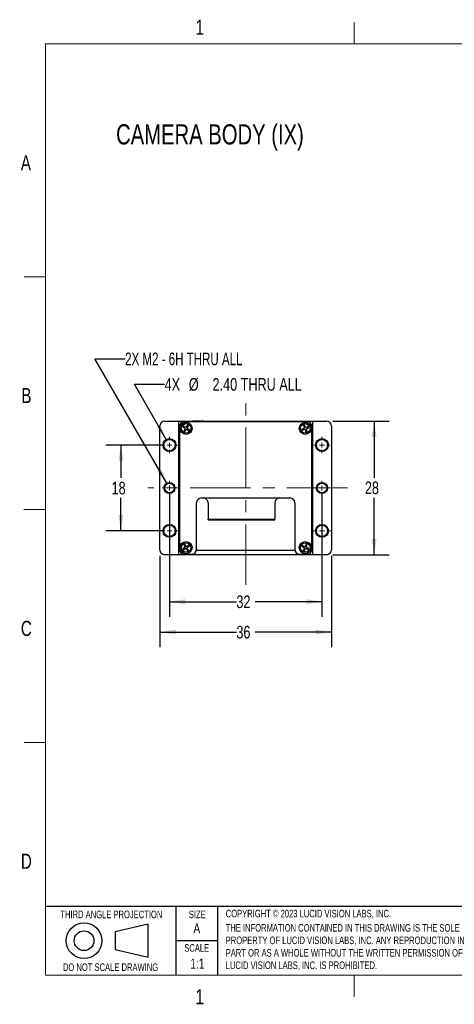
# Paper-space layout 'IX body' of a CAD drawing. Header units: millimetres. Extents: x 5 to 274, y 4 to 211.
# Tile 1 of 21: x 5 to 96, y 4 to 211. Entities that reach past the tile are written whole.
import ezdxf

# ---------------------------------------------------------------- set-up
doc = ezdxf.new("R2010")
doc.units = ezdxf.units.MM
doc.linetypes.add('CENTERX2', pattern=[20.32, 12.7, -2.54, 2.54, -2.54])
doc.layers.add('DIMENSIONS', color=8, linetype='Continuous')
doc.layers.add('FORMAT', color=7, linetype='Continuous')
doc.styles.add('SLDTEXTSTYLE0', font='TXT', dxfattribs={"width": 0.75})
doc.styles.add('SLDTEXTSTYLE4', font='TXT', dxfattribs={"width": 0.684211})
doc.dimstyles.new('SLDDIMSTYLE1', dxfattribs={"dimtxt": 2.645833, "dimasz": 3.302, "dimexe": 0, "dimexo": 0.0625, "dimgap": 0.661458, "dimtad": 0, "dimtih": 1, "dimtoh": 1, "dimdec": 0, "dimrnd": 1e-09, "dimzin": 12, "dimdsep": 46, "dimtxsty": 'SLDTEXTSTYLE0', "dimsah": 1, "dimcen": 0.09, "dimadec": 0, "dimazin": 3, "dimtfac": 1, "dimtdec": 0, "dimtofl": 0, "dimtmove": 0, "dimatfit": 3, "dimfxl": 0, "dimfrac": 2, "dimtolj": 1, "dimtzin": 12, "dimarcsym": 0})
doc.dimstyles.new('SLDDIMSTYLE7', dxfattribs={"dimtxt": 2.645833, "dimasz": 3.302, "dimexe": 0, "dimexo": 0.0625, "dimgap": 0.661458, "dimtad": 0, "dimtih": 1, "dimtoh": 1, "dimrnd": 1e-09, "dimzin": 4, "dimdsep": 46, "dimtxsty": 'SLDTEXTSTYLE0', "dimsah": 1, "dimcen": 0, "dimadec": 0, "dimazin": 1, "dimtfac": 1, "dimtofl": 0, "dimtmove": 0, "dimatfit": 3, "dimfxl": 0, "dimfrac": 2, "dimtolj": 1, "dimtzin": 12, "dimarcsym": 0})

# ---------------------------------------------------------------- blocks, each defined once
blk = doc.blocks.new('SW_NOTE_0_11')
at = {"layer": 'FORMAT', "color": 0, "char_height": 1.5875, "attachment_point": 1, "style": 'SLDTEXTSTYLE0'}
for s, insert in [('THE INFORMATION CONTAINED IN THIS DRAWING IS THE SOLE', (0, 2.05)), ('PROPERTY OF LUCID VISION LABS, INC. ANY REPRODUCTION IN', (0, -0.57)), ('PART OR AS A WHOLE WITHOUT THE WRITTEN PERMISSION OF', (0, -3.19)), ('LUCID VISION LABS, INC. IS PROHIBITED.', (0, -5.8))]:
    blk.add_mtext(s, dxfattribs=dict(at, insert=insert))
blk = doc.blocks.new('_D_35')
at = {"layer": 'DIMENSIONS'}
for p, q in [((34.93, 121.47), (22.83, 121.47)), ((26.01, 121.47), (26.01, 114.57)), ((26.01, 103.47), (26.01, 110.37)), ((34.93, 103.47), (22.83, 103.47))]:
    blk.add_line(p, q, dxfattribs=at)
for points in [[(26.01, 121.47), (25.5, 118.17), (26.52, 118.17)], [(26.01, 103.47), (26.52, 106.77), (25.5, 106.77)]]:
    blk.add_solid(points, dxfattribs=at)
at = {"layer": 'DIMENSIONS', "insert": (24.05, 113.78), "char_height": 2.646, "attachment_point": 1, "style": 'SLDTEXTSTYLE0'}
blk.add_mtext('18', dxfattribs=at)
blk = doc.blocks.new('_D_36')
at = {"layer": 'DIMENSIONS'}
for p, q in [((36.2, 111.2), (36.2, 85.42)), ((68.2, 111.2), (68.2, 85.42)), ((36.2, 88.6), (50.24, 88.6)), ((68.2, 88.6), (54.15, 88.6))]:
    blk.add_line(p, q, dxfattribs=at)
for points in [[(36.2, 88.6), (39.5, 88.09), (39.5, 89.11)], [(68.2, 88.6), (64.9, 89.11), (64.9, 88.09)]]:
    blk.add_solid(points, dxfattribs=at)
at = {"layer": 'DIMENSIONS', "insert": (50.24, 89.91), "char_height": 2.646, "attachment_point": 1, "style": 'SLDTEXTSTYLE0'}
blk.add_mtext('32', dxfattribs=at)
blk = doc.blocks.new('_D_37')
at = {"layer": 'DIMENSIONS'}
for p, q in [((70.47, 126.47), (82.33, 126.47)), ((79.15, 126.47), (79.15, 114.61)), ((79.15, 98.47), (79.15, 110.41)), ((70.47, 98.47), (82.33, 98.47))]:
    blk.add_line(p, q, dxfattribs=at)
for points in [[(79.15, 126.47), (78.64, 123.17), (79.66, 123.17)], [(79.15, 98.47), (79.66, 101.77), (78.64, 101.77)]]:
    blk.add_solid(points, dxfattribs=at)
at = {"layer": 'DIMENSIONS', "insert": (77.2, 113.82), "char_height": 2.646, "attachment_point": 1, "style": 'SLDTEXTSTYLE0'}
blk.add_mtext('28', dxfattribs=at)
blk = doc.blocks.new('_D_38')
at = {"layer": 'DIMENSIONS'}
for p, q in [((34.2, 98.2), (34.2, 79.05)), ((70.2, 98.2), (70.2, 79.05)), ((34.2, 82.23), (50.24, 82.23)), ((70.2, 82.23), (54.15, 82.23))]:
    blk.add_line(p, q, dxfattribs=at)
for points in [[(34.2, 82.23), (37.5, 81.72), (37.5, 82.73)], [(70.2, 82.23), (66.9, 82.73), (66.9, 81.72)]]:
    blk.add_solid(points, dxfattribs=at)
at = {"layer": 'DIMENSIONS', "insert": (50.24, 83.53), "char_height": 2.646, "attachment_point": 1, "style": 'SLDTEXTSTYLE0'}
blk.add_mtext('36', dxfattribs=at)
blk = doc.blocks.new('SW_RADIAL_DIMENSION_1')
at = {"layer": 'DIMENSIONS', "color": 0}
for p, q in [((8.8, -24.14), (-6.35, 2.1)), ((-6.35, 2.1), (0, 2.1))]:
    blk.add_line(p, q, dxfattribs=at)
blk.add_solid([(8.8, -24.14), (7.59, -21.02), (6.71, -21.53)], dxfattribs=at)
at = {"layer": 'DIMENSIONS', "color": 0, "insert": (0, 3.41), "char_height": 2.6458, "attachment_point": 1, "style": 'SLDTEXTSTYLE4'}
blk.add_mtext('2X M2 - 6H THRU ALL', dxfattribs=at)
blk = doc.blocks.new('_D_39')
at = {"layer": 'DIMENSIONS'}
for p, q in [((35.52, 122.64), (28.83, 134.23)), ((28.83, 134.23), (35.18, 134.23))]:
    blk.add_line(p, q, dxfattribs=at)
blk.add_solid([(35.52, 122.64), (34.31, 125.75), (33.43, 125.25)], dxfattribs=at)
at = {"layer": 'DIMENSIONS', "attachment_point": 1, "style": 'SLDTEXTSTYLE0'}
for s, insert, char_height in [('4X', (35.18, 135.54), 2.646), ('%%c', (40.26, 135.54), 2.646), ('2.40 THRU ALL', (45.24, 135.54), 2.6458)]:
    blk.add_mtext(s, dxfattribs=dict(at, insert=insert, char_height=char_height))
blk = doc.blocks.new('SW_CENTERMARKSYMBOL_24')
at = {"color": 0, "linetype": 'Continuous', "lineweight": 18}
for p, q in [((-1, 0), (-1.7, 0)), ((0, 0), (-0.5, 0)), ((0, 1), (0, 1.7)), ((0, 0), (0, 0.5)), ((0, 0), (0, -0.5)), ((0, 0), (0.5, 0)), ((1, 0), (1.7, 0)), ((0, -1), (0, -1.7))]:
    blk.add_line(p, q, dxfattribs=at)
blk = doc.blocks.new('SW_CENTERMARKSYMBOL_25')
at = {"color": 0, "linetype": 'Continuous', "lineweight": 18}
for p, q in [((-1, 0), (-1.5, 0)), ((0, 0), (-0.5, 0)), ((0, 1), (0, 1.5)), ((0, 0), (0, 0.5)), ((0, 0), (0, -0.5)), ((0, 0), (0.5, 0)), ((1, 0), (1.5, 0)), ((0, -1), (0, -1.5))]:
    blk.add_line(p, q, dxfattribs=at)
blk = doc.blocks.new('SW_CENTERMARKSYMBOL_26')
at = {"color": 0, "linetype": 'Continuous', "lineweight": 18}
for p, q in [((-1, 0), (-1.85, 0)), ((0, 0), (-0.5, 0)), ((0, 1), (0, 1.85)), ((0, 0), (0, 0.5)), ((0, 0), (0, -0.5)), ((0, 0), (0.5, 0)), ((1, 0), (1.85, 0)), ((0, -1), (0, -1.85))]:
    blk.add_line(p, q, dxfattribs=at)
blk = doc.blocks.new('SW_CENTERMARKSYMBOL_27')
at = {"color": 0, "linetype": 'Continuous', "lineweight": 18}
for p, q in [((-1, 0), (-1.7, 0)), ((0, 0), (-0.5, 0)), ((0, 1), (0, 1.7)), ((0, 0), (0, 0.5)), ((0, 0), (0, -0.5)), ((0, 0), (0.5, 0)), ((1, 0), (1.7, 0)), ((0, -1), (0, -1.7))]:
    blk.add_line(p, q, dxfattribs=at)
blk = doc.blocks.new('SW_CENTERMARKSYMBOL_28')
at = {"color": 0, "linetype": 'Continuous', "lineweight": 18}
for p, q in [((-1, 0), (-1.5, 0)), ((0, 0), (-0.5, 0)), ((0, 1), (0, 1.5)), ((0, 0), (0, 0.5)), ((0, 0), (0, -0.5)), ((0, 0), (0.5, 0)), ((1, 0), (1.5, 0)), ((0, -1), (0, -1.5))]:
    blk.add_line(p, q, dxfattribs=at)
blk = doc.blocks.new('SW_CENTERMARKSYMBOL_29')
at = {"color": 0, "linetype": 'Continuous', "lineweight": 18}
for p, q in [((-1, 0), (-1.7, 0)), ((0, 0), (-0.5, 0)), ((0, 1), (0, 1.7)), ((0, 0), (0, 0.5)), ((0, 0), (0, -0.5)), ((0, 0), (0.5, 0)), ((1, 0), (1.7, 0)), ((0, -1), (0, -1.7))]:
    blk.add_line(p, q, dxfattribs=at)

psp = doc.layouts.new('IX body')

# ---------------------------------------------------------------- linework, layer by layer
at = {"color": 7, "linetype": 'CENTERX2', "lineweight": 18}
for p, q in [((52.1973333, 92.1218718), (52.1973333, 132.8218718)), ((73.5473333, 112.4718718), (31.6626539, 112.4718718))]:
    psp.add_line(p, q, dxfattribs=at)
at = {"color": 7, "linetype": 'Continuous', "lineweight": 25}
for p, q in [((35.1973333, 126.4718718), (38.0973333, 126.4718718)), ((38.0973333, 126.4718718), (38.0973333, 98.4718718)), ((38.0973333, 126.4718718), (41.0973333, 126.4718718)), ((65.0973333, 126.3718718), (39.2973333, 126.3718718)), ((41.0973333, 126.3718718), (41.0973333, 126.4718718)), ((43.3973333, 126.4718718), (41.0973333, 126.4718718)), ((43.3973333, 126.4718718), (60.9973333, 126.4718718)), ((43.3973333, 126.4718718), (43.4973333, 126.3718718)), ((60.9973333, 126.4718718), (60.8973333, 126.3718718)), ((60.9973333, 126.4718718), (66.2973333, 126.4718718)), ((66.2973333, 98.4718718), (66.2973333, 126.4718718)), ((66.2973333, 126.4718718), (69.1973333, 126.4718718)), ((34.1973333, 99.4718718), (34.1973333, 125.4718718)), ((38.2973333, 125.3718718), (38.2973333, 99.5718718)), ((39.130184, 125.4782972), (38.9965947, 125.2669825)), ((38.9965947, 125.2669825), (39.5248813, 124.9330092)), ((39.6584707, 125.1443238), (39.130184, 125.4782972)), ((39.5248813, 124.9330092), (39.1909079, 124.4047225)), ((39.1909079, 124.4047225), (39.4022226, 124.2711332)), ((39.3414987, 125.3447079), (39.2079093, 125.1333932)), ((39.3244973, 124.6160372), (39.535812, 124.4824478)), ((39.4022226, 124.2711332), (39.736196, 124.7994198)), ((39.992444, 125.6726105), (39.6584707, 125.1443238)), ((39.736196, 124.7994198), (40.2644826, 124.4654465)), ((40.0701693, 125.3277065), (39.8588547, 125.4612958)), ((39.8697853, 125.0107345), (40.2037587, 125.5390211)), ((40.398072, 124.6767611), (39.8697853, 125.0107345)), ((40.2037587, 125.5390211), (39.992444, 125.6726105)), ((40.053168, 124.5990358), (40.1867573, 124.8103505)), ((40.2644826, 124.4654465), (40.398072, 124.6767611)), ((64.5376189, 125.0476431), (63.9489044, 124.8377852)), ((63.9489044, 124.8377852), (64.0328476, 124.6022995)), ((64.0328476, 124.6022995), (64.621562, 124.8121574)), ((64.1843902, 124.9217284), (64.2683334, 124.6862426)), ((64.5632467, 125.7203007), (64.327761, 125.6363575)), ((64.327761, 125.6363575), (64.5376189, 125.0476431)), ((64.6471899, 125.4848149), (64.4117041, 125.4008718)), ((64.7731046, 125.1315863), (64.5632467, 125.7203007)), ((64.621562, 124.8121574), (64.8314199, 124.223443)), ((64.7474768, 124.4589287), (64.9829625, 124.5428719)), ((65.361819, 125.3414442), (64.7731046, 125.1315863)), ((64.8314199, 124.223443), (65.0669057, 124.3073861)), ((64.8570478, 124.8961005), (65.4457622, 125.1059584)), ((65.0669057, 124.3073861), (64.8570478, 124.8961005)), ((65.2102764, 125.0220153), (65.1263333, 125.257501)), ((65.4457622, 125.1059584), (65.361819, 125.3414442)), ((66.0973333, 99.5718718), (66.0973333, 125.3718718)), ((70.1973333, 125.4718718), (70.1973333, 99.4718718)), ((42.8973333, 110.3718718), (61.4973333, 110.3718718)), ((41.8973333, 99.5718718), (41.8973333, 109.3718718)), ((44.2973333, 109.3718718), (44.2973333, 105.9333718)), ((58.2973333, 109.3718718), (58.2973333, 105.9333718)), ((62.4973333, 109.3718718), (62.4973333, 99.5718718)), ((44.2973333, 105.8103718), (44.2973333, 105.9333718)), ((44.2973333, 105.9333718), (58.2973333, 105.9333718)), ((44.2973333, 105.8103718), (58.2973333, 105.8103718)), ((58.2973333, 105.8103718), (58.2973333, 105.9333718)), ((39.5276254, 100.0213615), (38.9796315, 99.7208159)), ((38.9796315, 99.7208159), (39.0998497, 99.5016183)), ((39.0998497, 99.5016183), (39.6478437, 99.8021639)), ((39.1988291, 99.8410341), (39.3190473, 99.6218366)), ((39.4462774, 100.6895737), (39.2270798, 100.5693554)), ((39.2270798, 100.5693554), (39.5276254, 100.0213615)), ((39.5664956, 100.4703761), (39.3472981, 100.3501578)), ((39.746823, 100.1415797), (39.4462774, 100.6895737)), ((39.6478437, 99.8021639), (39.9483893, 99.25417)), ((40.2948169, 100.4421253), (39.746823, 100.1415797)), ((39.828171, 99.4733676), (40.0473686, 99.5935858)), ((39.8670412, 99.9223822), (40.4150352, 100.2229278)), ((40.1675868, 99.3743882), (39.8670412, 99.9223822)), ((39.9483893, 99.25417), (40.1675868, 99.3743882)), ((40.1958376, 100.1027095), (40.0756193, 100.3219071)), ((40.4150352, 100.2229278), (40.2948169, 100.4421253)), ((62.5290875, 99.3218718), (41.8655792, 99.3218718)), ((64.057063, 100.3819681), (63.958668, 100.1521455)), ((63.958668, 100.1521455), (64.5332245, 99.906158)), ((64.6316195, 100.1359806), (64.057063, 100.3819681)), ((64.2868856, 100.2835731), (64.1884906, 100.0537505)), ((64.5332245, 99.906158), (64.2872371, 99.3316015)), ((64.2872371, 99.3316015), (64.5170597, 99.2332065)), ((64.385632, 99.5614241), (64.6154546, 99.4630291)), ((64.5170597, 99.2332065), (64.7630471, 99.807763)), ((64.877607, 100.7105371), (64.6316195, 100.1359806)), ((64.7630471, 99.807763), (65.3376036, 99.5617756)), ((65.0090346, 100.3823195), (64.779212, 100.4807145)), ((64.8614421, 100.0375856), (65.1074296, 100.6121421)), ((65.4359986, 99.7915982), (64.8614421, 100.0375856)), ((65.1074296, 100.6121421), (64.877607, 100.7105371)), ((65.107781, 99.6601705), (65.206176, 99.8899931)), ((65.3376036, 99.5617756), (65.4359986, 99.7915982)), ((38.0973333, 98.4718718), (35.1973333, 98.4718718)), ((66.2973333, 98.4718718), (38.0973333, 98.4718718)), ((39.2973333, 98.5718718), (40.8973333, 98.5718718)), ((63.4973333, 98.5718718), (65.0973333, 98.5718718)), ((69.1973333, 98.4718718), (66.2973333, 98.4718718))]:
    psp.add_line(p, q, dxfattribs=at)
for centre, radius in [((39.6973333, 124.9718718), 1.25), ((64.6973333, 124.9718718), 1.25), ((39.6973333, 124.9718718), 1), ((64.6973333, 124.9718718), 1), ((36.1973333, 121.4718718), 1.35), ((36.1973333, 121.4718718), 1.2), ((68.1973333, 121.4718718), 1.35), ((68.1973333, 121.4718718), 1.2), ((36.1973333, 112.4718718), 1.15), ((36.1973333, 112.4718718), 1), ((68.1973333, 112.4718718), 1.15), ((68.1973333, 112.4718718), 1), ((36.1973333, 103.4718718), 1.35), ((36.1973333, 103.4718718), 1.2), ((68.1973333, 103.4718718), 1.35), ((68.1973333, 103.4718718), 1.2), ((39.6973333, 99.9718718), 1.25), ((39.6973333, 99.9718718), 1), ((64.6973333, 99.9718718), 1.25), ((64.6973333, 99.9718718), 1)]:
    psp.add_circle(centre, radius, dxfattribs=at)
for centre, start, end in [((35.1973333, 125.4718718), 90, 180), ((39.2973333, 125.3718718), 90, 180), ((65.0973333, 125.3718718), 0, 90), ((69.1973333, 125.4718718), 0, 90), ((42.8973333, 109.3718718), 90, 180), ((43.2973333, 109.3718718), 0, 90), ((59.2973333, 109.3718718), 90, 180), ((61.4973333, 109.3718718), 0, 90), ((35.1973333, 99.4718718), 180, 270), ((39.2973333, 99.5718718), 180, 270), ((40.8973333, 99.5718718), 270, 0), ((63.4973333, 99.5718718), 180, 270), ((65.0973333, 99.5718718), 270, 0), ((69.1973333, 99.4718718), 270, 0)]:
    psp.add_arc(centre, 1, start, end, dxfattribs=at)
at = {"layer": 'FORMAT', "color": 7, "linetype": 'Continuous', "lineweight": 18}
for p, q in [((74.95, 205.7), (74.95, 210.225)), ((10.2, 10.2), (10.2, 205.7)), ((10.2, 205.7), (269.2, 205.7)), ((10.2, 156.825), (5.675, 156.825)), ((5.674, 107.95), (10.201, 107.95)), ((10.2, 59.075), (5.675, 59.075)), ((269.2, 10.2), (10.2, 10.2)), ((74.95, 10.2), (74.95, 5.675))]:
    psp.add_line(p, q, dxfattribs=at)
at = {"layer": 'FORMAT'}
for p, q in [((10.2, 24.7144932), (269.2, 24.7144932)), ((37.5016428, 24.7144932), (37.5016428, 10.2)), ((46.2530547, 24.7144932), (46.2530547, 10.2)), ((31.7628721, 20.9247951), (24.7740467, 19.2878415)), ((31.7628721, 13.9680916), (31.7628721, 20.9247951)), ((24.7740467, 19.2878415), (24.7740467, 15.6050452)), ((37.5016428, 17.4572466), (46.2530547, 17.4572466)), ((24.7740467, 15.6050452), (31.7628721, 13.9680916))]:
    psp.add_line(p, q, dxfattribs=at)
for radius in [3.7492519, 2.0700637]:
    psp.add_circle((18.2780343, 17.4464434), radius, dxfattribs=at)

# ---------------------------------------------------------------- block references
at = {"color": 7, "linetype": 'Continuous', "lineweight": 0}
for name, p in [('SW_CENTERMARKSYMBOL_29', (36.1973333, 121.4718718)), ('SW_CENTERMARKSYMBOL_24', (68.1973333, 121.4718718)), ('SW_CENTERMARKSYMBOL_28', (36.1973333, 112.4718718)), ('SW_CENTERMARKSYMBOL_25', (68.1973333, 112.4718718)), ('SW_CENTERMARKSYMBOL_27', (36.1973333, 103.4718718)), ('SW_CENTERMARKSYMBOL_26', (68.1973333, 103.4718718))]:
    psp.add_blockref(name, p, dxfattribs=at)
at = {"layer": 'DIMENSIONS'}
psp.add_blockref('SW_RADIAL_DIMENSION_1', (26.899161, 137.4733337), dxfattribs=at)
at = {"layer": 'FORMAT'}
psp.add_blockref('SW_NOTE_0_11', (48, 18.8833333), dxfattribs=at)

# ---------------------------------------------------------------- texts
at = {"color": 7, "linetype": 'Continuous', "lineweight": 0, "insert": (25, 188.8126091), "char_height": 4.233333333, "attachment_point": 1, "style": 'SLDTEXTSTYLE0'}
psp.add_mtext('CAMERA BODY (IX)', dxfattribs=at)
at = {"layer": 'FORMAT', "style": 'SLDTEXTSTYLE0'}
for s, insert, char_height, attachment_point in [('1', (42.5430295, 210.7661233), 3.175, 2), ('A', (6.0717506, 182.3286233), 3.175, 2), ('B', (6.1764815, 133.4536233), 3.175, 2), ('C', (6.1669271, 84.5786233), 3.175, 2), ('D', (6.1621499, 35.7036233), 3.175, 2), ('SIZE', (42.0288323, 23.756037), 1.5875, 2), ('COPYRIGHT © 2023 LUCID VISION LABS, INC.', (48, 23.9297284), 1.5875, 1), ('A', (41.9419479, 21.1112005), 2.1166667, 2), ('SCALE', (41.9160167, 16.7159751), 1.5875, 2), ('DO NOT SCALE DRAWING', (23.8370462, 12.6750473), 1.5875, 2), ('1:1', (42.0445114, 13.7023179), 2.11666667, 2), ('1', (42.5430295, 7.2661233), 3.175, 2)]:
    psp.add_mtext(s, dxfattribs=dict(at, insert=insert, char_height=char_height, attachment_point=attachment_point))
at = {"layer": 'FORMAT', "color": 7, "insert": (24.0042477, 23.756037), "char_height": 1.5875, "attachment_point": 2, "style": 'SLDTEXTSTYLE0'}
psp.add_mtext('THIRD ANGLE PROJECTION', dxfattribs=at)

# ---------------------------------------------------------------- dimensions: what is measured, and where the dimension line sits
at = {"layer": 'DIMENSIONS'}
dim = psp.add_diameter_dim_2p(p1=(36.8723333, 120.3027375), p2=(35.5223333, 122.6410061), text='4X <> THRU ALL\\P', dimstyle='SLDDIMSTYLE7', dxfattribs=at)
dim.commit()
dim.dimension.update_dxf_attribs({"geometry": '_D_39', "text_midpoint": (51.7192974, 134.2279776), "dimtype": 163})
for base, p1, p2, picture, middle in [((79.1522459, 98.4718718), (69.1973333, 126.4718718), (69.1973333, 98.4718718), '_D_37', (79.1522459, 112.5070112)), ((26.0081394, 103.4718718), (36.1973333, 121.4718718), (36.1973333, 103.4718718), '_D_35', (26.0081394, 112.4718718))]:
    dim = psp.add_linear_dim(base=base, p1=p1, p2=p2, angle=90, dimstyle='SLDDIMSTYLE1', dxfattribs=at)
    dim.commit()
    dim.dimension.update_dxf_attribs({"geometry": picture, "text_midpoint": middle, "dimtype": 160})
for base, p1, p2, picture, middle in [((68.1973333, 88.5972117), (36.1973333, 112.4718718), (68.1973333, 112.4718718), '_D_36', (52.1973333, 88.5972117)), ((70.1973333, 82.2250869), (34.1973333, 99.4718718), (70.1973333, 99.4718718), '_D_38', (52.1973333, 82.2250869))]:
    dim = psp.add_linear_dim(base=base, p1=p1, p2=p2, dimstyle='SLDDIMSTYLE1', dxfattribs=at)
    dim.commit()
    dim.dimension.update_dxf_attribs({"geometry": picture, "text_midpoint": middle, "dimtype": 160})

doc.saveas('drawing.dxf')
